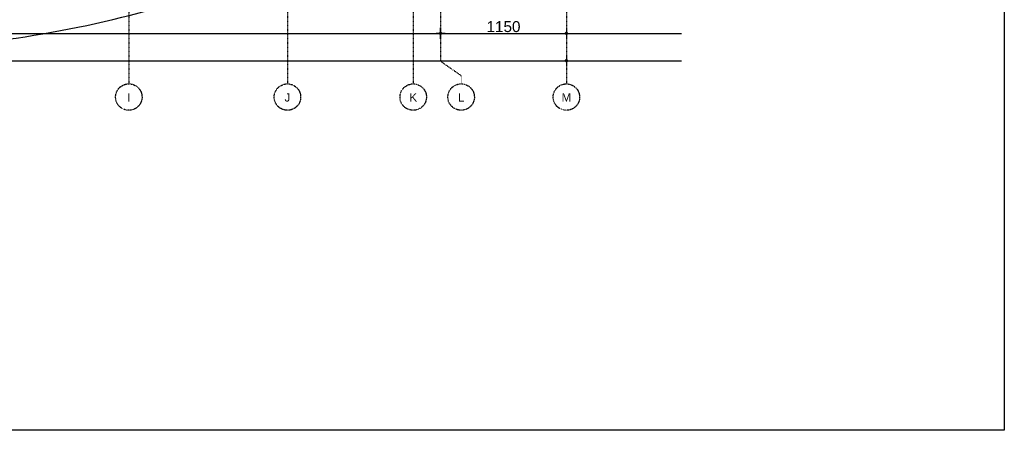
# Model space of a CAD drawing. Header units: metres. Extents: x 135527 to 1530300, y -118103 to -69281.
# Tile 57 of 88: x 166155 to 175156, y -99616 to -95860. Entities that reach past the tile are written whole.
import ezdxf
from ezdxf.enums import TextEntityAlignment as Align

# ---------------------------------------------------------------- set-up
doc = ezdxf.new("R2010")
doc.units = ezdxf.units.M
doc.header["$LTSCALE"] = 0.1
doc.header["$PDMODE"] = 35
for name, pattern in [('ACAD_ISO03W100', [30, 12, -18]), ('DASHDOT', [1, 0.5, -0.25, 0, -0.25]), ('DASHDOT2', [12.7, 6.35, -3.175, 0, -3.175])]:
    doc.linetypes.add(name, pattern=pattern)
doc.layers.get('DEFPOINTS').update_dxf_attribs({"color": 6})
for name, color, linetype in [('_01-STRAMIENEN', 8, 'DASHDOT2'), ('_02Constructie', 2, 'Continuous'), ('_06-DIMENSIONS', 7, 'Continuous'), ('_11-BLOCKS', 7, 'Continuous')]:
    doc.layers.add(name, color=color, linetype=linetype)
doc.layers.add('_01Hulplijnen', color=6, linetype='Continuous', plot=False)
doc.styles.add('NIOstandard', font='arial.ttf')
doc.dimstyles.new('NIO-50-KLEIN', dxfattribs={"dimtxt": 100, "dimasz": 10, "dimexe": 2, "dimexo": 5, "dimgap": 10, "dimtad": 1, "dimdec": 0, "dimzin": 0, "dimdsep": 46, "dimtxsty": 'NIOstandard', "dimblk1": 'MAATSTR', "dimblk2": 'MAATSTR', "dimsah": 1, "dimcen": 0, "dimdle": 1.5, "dimse1": 1, "dimse2": 1, "dimclrd": 7, "dimclre": 256, "dimclrt": 256, "dimazin": 0, "dimtfac": 1, "dimtdec": 0, "dimtofl": 0, "dimtmove": 1, "dimatfit": 2, "dimldrblk": 'MAATSTR', "dimfxl": 1, "dimtvp": 1, "dimtolj": 1, "dimtzin": 0, "dimarcsym": 0})

# ---------------------------------------------------------------- blocks, each defined once
blk = doc.blocks.new('as')
at = {"layer": '_01-STRAMIENEN', "ltscale": 0.4}
blk.add_circle((0, 1209), 1209, dxfattribs=at)
at = {"layer": '_01-STRAMIENEN', "ltscale": 0.4, "style": 'NIOstandard'}
blk.add_attdef('R01', text='', height=750, dxfattribs=at).set_placement((0, 801), align=Align.CENTER)
blk = doc.blocks.new('MAATSTR')
at = {"linetype": 'Continuous'}
for p, q in [((-4.17, 0), (4.17, 0)), ((0, 5), (0, -5))]:
    blk.add_line(p, q, dxfattribs=at)
at = {"linetype": 'Continuous', "const_width": 1.5}
blk.add_lwpolyline([(-0.75, 0, 1), (0.75, 0, 1)], format="xyb", close=True, dxfattribs=at)
blk = doc.blocks.new('*D339')
at = {"layer": '_06-DIMENSIONS', "color": 7, "lineweight": -2, "transparency": 16777216}
blk.add_line((-640, -1650), (10040, -1650), dxfattribs=at)
at = {"layer": 'DEFPOINTS', "color": 0, "transparency": 16777216}
for p in [(-650, 0), (10050, 0), (10050, -1650)]:
    blk.add_point(p, dxfattribs=at)
at = {"layer": '_06-DIMENSIONS', "color": 7, "lineweight": -2, "transparency": 16777216, "xscale": 10, "yscale": 10, "zscale": 10, "rotation": 180}
blk.add_blockref('MAATSTR', (-650, -1650), dxfattribs=at)
at = {"layer": '_06-DIMENSIONS', "color": 7, "lineweight": -2, "transparency": 16777216, "xscale": 10, "yscale": 10, "zscale": 10}
blk.add_blockref('MAATSTR', (10050, -1650), dxfattribs=at)
at = {"layer": '_06-DIMENSIONS', "transparency": 16777216, "insert": (4700, -1588.9), "char_height": 100, "attachment_point": 5, "style": 'NIOstandard'}
blk.add_mtext('\\A1;10700', dxfattribs=at)
blk = doc.blocks.new('*D340')
at = {"layer": '_06-DIMENSIONS', "color": 7, "lineweight": -2, "transparency": 16777216}
blk.add_line((10060, -1650), (11190, -1650), dxfattribs=at)
at = {"layer": 'DEFPOINTS', "color": 0, "transparency": 16777216}
for p in [(10050, 0), (11200, 0), (11200, -1650)]:
    blk.add_point(p, dxfattribs=at)
at = {"layer": '_06-DIMENSIONS', "color": 7, "lineweight": -2, "transparency": 16777216, "xscale": 10, "yscale": 10, "zscale": 10, "rotation": 180}
blk.add_blockref('MAATSTR', (10050, -1650), dxfattribs=at)
at = {"layer": '_06-DIMENSIONS', "color": 7, "lineweight": -2, "transparency": 16777216, "xscale": 10, "yscale": 10, "zscale": 10}
blk.add_blockref('MAATSTR', (11200, -1650), dxfattribs=at)
at = {"layer": '_06-DIMENSIONS', "transparency": 16777216, "insert": (10625, -1588.9), "char_height": 100, "attachment_point": 5, "style": 'NIOstandard'}
blk.add_mtext('\\A1;1150', dxfattribs=at)
blk = doc.blocks.new('*D341')
at = {"layer": '_06-DIMENSIONS', "color": 7, "lineweight": -2, "transparency": 16777216}
blk.add_line((-1790, -1900), (11190, -1900), dxfattribs=at)
at = {"layer": 'DEFPOINTS', "color": 0, "transparency": 16777216}
for p in [(-1800, 0), (11200, 0), (11200, -1900)]:
    blk.add_point(p, dxfattribs=at)
at = {"layer": '_06-DIMENSIONS', "color": 7, "lineweight": -2, "transparency": 16777216, "xscale": 10, "yscale": 10, "zscale": 10, "rotation": 180}
blk.add_blockref('MAATSTR', (-1800, -1900), dxfattribs=at)
at = {"layer": '_06-DIMENSIONS', "color": 7, "lineweight": -2, "transparency": 16777216, "xscale": 10, "yscale": 10, "zscale": 10}
blk.add_blockref('MAATSTR', (11200, -1900), dxfattribs=at)
at = {"layer": '_06-DIMENSIONS', "transparency": 16777216, "insert": (4700, -1838.9), "char_height": 100, "attachment_point": 5, "style": 'NIOstandard'}
blk.add_mtext('\\A1;13000', dxfattribs=at)
blk = doc.blocks.new('*U326')
at = {"layer": '_01-STRAMIENEN', "linetype": 'DASHDOT', "ltscale": 40}
for points in [[(7200, 7145.4), (7200, -2112)], [(8650, 7145.4), (8650, -2112)], [(9800, 7145.4), (9800, -2112)], [(10050, 7145.4), (10050, -1906.2)], [(11200, 7145.4), (11200, -2112)]]:
    blk.add_lwpolyline(points, dxfattribs=at)
at = {"layer": '_01-STRAMIENEN', "linetype": 'ACAD_ISO03W100'}
blk.add_lwpolyline([(10238, -2112.1), (10238, -2036.9), (10050, -1906.2)], dxfattribs=at)
at = {"layer": '_01Hulplijnen'}
blk.add_lwpolyline([(11200, 2350, 0.144878), (10762.2, 3829.1, 0.107174), (9296.2, 5284.5, 0.077575), (7293.9, 6162.8, 0.064725), (4700, 6500, 0.064725), (2106.1, 6162.8, 0.077575), (103.8, 5284.5, 0.107174), (-1362.2, 3829.1, 0.144878), (-1800, 2350, 0.144878), (-1362.2, 870.9, 0.107174), (103.8, -584.5, 0.077575), (2106.1, -1462.8, 0.064725), (4700, -1800, 0.064725), (7293.9, -1462.8, 0.077575), (9296.2, -584.5, 0.107174), (10762.2, 870.9, 0.144878)], format="xyb", close=True, dxfattribs=at)
at = {"layer": 'DEFPOINTS'}
for p, q in [((-2876.2, -1650), (12251.6, -1650)), ((-2876.2, -1900), (12251.6, -1900))]:
    blk.add_line(p, q, dxfattribs=at)
at = {"layer": '_11-BLOCKS'}
ref = blk.add_blockref('as', (7200, -2353.7), dxfattribs=dict(at, xscale=0.1, yscale=0.1, zscale=0.1, rotation=5.805694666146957e-05))
ref.add_attrib('R01', 'I', dxfattribs={"ltscale": 0.4, "height": 75, "rotation": 0.00006, "style": 'NIOstandard'}).set_placement((7200, -2273.6), align=Align.CENTER)
ref = blk.add_blockref('as', (8650, -2353.7), dxfattribs=dict(at, xscale=0.1, yscale=0.1, zscale=0.1, rotation=5.805694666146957e-05))
ref.add_attrib('R01', 'J', dxfattribs={"ltscale": 0.4, "height": 75, "rotation": 0.00006, "style": 'NIOstandard'}).set_placement((8650, -2273.6), align=Align.CENTER)
ref = blk.add_blockref('as', (9800, -2353.7), dxfattribs=dict(at, xscale=0.1, yscale=0.1, zscale=0.1, rotation=5.805694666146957e-05))
ref.add_attrib('R01', 'K', dxfattribs={"ltscale": 0.4, "height": 75, "rotation": 0.00006, "style": 'NIOstandard'}).set_placement((9800, -2273.6), align=Align.CENTER)
ref = blk.add_blockref('as', (10238, -2353.7), dxfattribs=dict(at, xscale=0.1, yscale=0.1, zscale=0.1, rotation=5.805694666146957e-05))
ref.add_attrib('R01', 'L', dxfattribs={"ltscale": 0.4, "height": 75, "rotation": 0.00006, "style": 'NIOstandard'}).set_placement((10238, -2273.6), align=Align.CENTER)
ref = blk.add_blockref('as', (11200, -2353.7), dxfattribs=dict(at, xscale=0.1, yscale=0.1, zscale=0.1, rotation=5.805694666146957e-05))
ref.add_attrib('R01', 'M', dxfattribs={"ltscale": 0.4, "height": 75, "rotation": 0.00006, "style": 'NIOstandard'}).set_placement((11200, -2273.6), align=Align.CENTER)
at = {"layer": '_06-DIMENSIONS'}
for base, p1, p2, picture, middle in [((11200, -1900), (-1800, 0), (11200, 0), '*D341', (4700, -1838.9)), ((10050, -1650), (-650, 0), (10050, 0), '*D339', (4700, -1588.9)), ((11200, -1650), (10050, 0), (11200, 0), '*D340', (10625, -1588.9))]:
    dim = blk.add_linear_dim(base=base, p1=p1, p2=p2, dimstyle='NIO-50-KLEIN', dxfattribs=at)
    dim.commit()
    dim.dimension.update_dxf_attribs({"geometry": picture, "text_midpoint": middle})

msp = doc.modelspace()

# ---------------------------------------------------------------- linework, layer by layer
at = {"layer": '_01Hulplijnen'}
msp.add_lwpolyline([(135527.3, -83171.6), (175155.8, -83171.6), (175155.8, -99615.7), (135527.3, -99615.7)], close=True, dxfattribs=at)

# ---------------------------------------------------------------- block references
at = {"layer": '_02Constructie'}
msp.add_blockref('*U326', (159952.5, -94335.2), dxfattribs=at)

doc.saveas('drawing.dxf')
